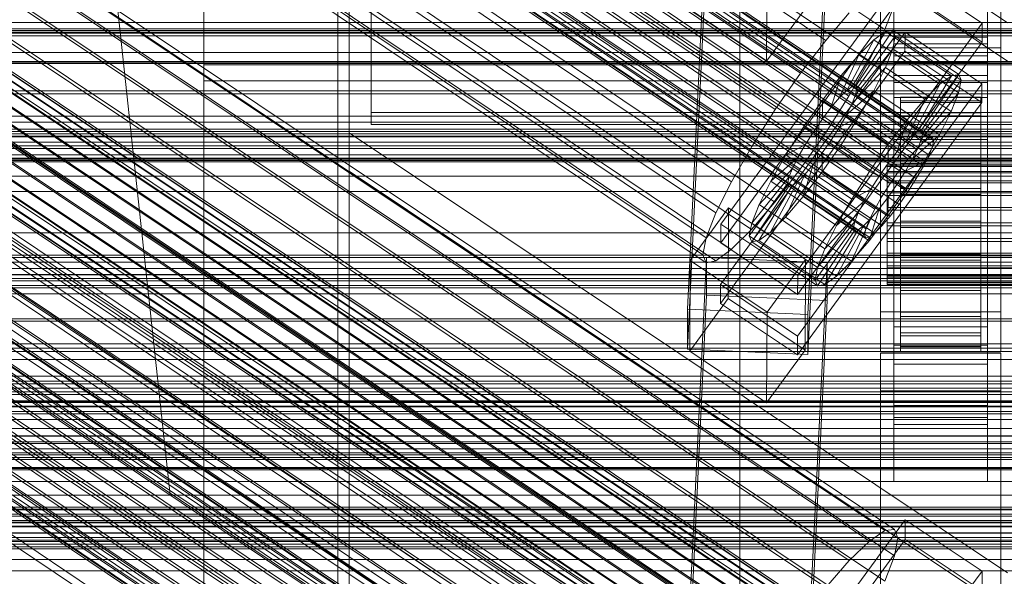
# Model space of a CAD drawing. Header units: millimetres. Extents: x -2233 to 65662, y -50530 to 6847.
# Tile 244 of 256: x -277 to -130, y -33182 to -33099. Entities that reach past the tile are written whole.
import ezdxf

# ---------------------------------------------------------------- set-up
doc = ezdxf.new("R2010")
doc.units = ezdxf.units.MM
for name, color, linetype, lineweight in [('COTAS_P', 1, 'Continuous', 0), ('frontal_briquetadora', 7, 'Continuous', 0), ('frontal_C01', 7, 'Continuous', 0), ('frontal_C02', 7, 'Continuous', 0), ('frontal_C02-briq', 7, 'Continuous', 0), ('frontal_C03', 7, 'Continuous', 0), ('frontal_C03-dry', 7, 'Continuous', 0), ('frontal_dosificador', 7, 'Continuous', 0), ('frontal_secador', 7, 'Continuous', 0)]:
    doc.layers.add(name, color=color, linetype=linetype, lineweight=lineweight)
doc.dimstyles.new('R19_100', dxfattribs={"dimtxt": 250, "dimasz": 150, "dimexe": 150, "dimexo": 80, "dimgap": 100, "dimtad": 1, "dimtih": 1, "dimtoh": 1, "dimdsep": 46, "dimcen": 0.09, "dimadec": 0, "dimazin": 0, "dimtfac": 1, "dimtdec": 4, "dimtofl": 0, "dimtmove": 0, "dimatfit": 3, "dimfxl": 1, "dimtolj": 1, "dimtzin": 0, "dimarcsym": 0})

# ---------------------------------------------------------------- blocks, each defined once
blk = doc.blocks.new('DIM_R32_40')
at = {"layer": 'COTAS_P'}
for p, q in [((-150, -32200), (550, -32200)), ((550, -32200), (505, -32350)), ((550, -34800), (550, -32200)), ((550, -32200), (595, -32350)), ((550, -34800), (505, -34650)), ((550, -34800), (595, -34650)), ((-150, -34800), (550, -34800))]:
    blk.add_line(p, q, dxfattribs=at)
blk.add_text('2600 P', height=250, rotation=90, dxfattribs=at).set_placement((450, -33500))

msp = doc.modelspace()

# ---------------------------------------------------------------- linework, layer by layer
at = {"layer": 'frontal_briquetadora'}
msp.add_line((345, -33170), (-305, -33170), dxfattribs=at)
at = {"layer": 'frontal_C01'}
for p, q in [((-356.348, -32973.539), (-142.549, -33117.227)), ((-355.53, -32972.941), (-141.731, -33116.629)), ((-355.017, -32972.847), (-141.218, -33116.536)), ((-354.844, -32973.264), (-141.045, -33116.952)), ((-357.415, -32974.599), (-143.617, -33118.288)), ((-355.022, -32974.162), (-141.224, -33117.851)), ((-358.659, -32976.051), (-144.861, -33119.739)), ((-355.541, -32975.481), (-141.742, -33119.17)), ((-332.659, -32976.547), (-148.35, -33100.416)), ((-146.196, -33121.483), (-359.995, -32977.794)), ((-356.363, -32977.131), (-142.565, -33120.819)), ((-357.434, -32978.999), (-143.635, -33122.688)), ((-341.461, -32978.154), (-157.152, -33102.024)), ((-361.332, -32979.711), (-147.533, -33123.399)), ((-358.68, -32980.958), (-144.881, -33124.647)), ((-362.578, -32981.67), (-148.779, -33125.358)), ((-334.981, -32981.203), (-150.672, -33105.072)), ((-363.648, -32983.538), (-149.85, -33127.227)), ((-360.017, -32982.875), (-146.218, -33126.563)), ((-160.922, -33106.944), (-345.231, -32983.075)), ((-364.471, -32985.188), (-150.672, -33128.876)), ((-361.352, -32984.618), (-147.554, -33128.307)), ((-364.989, -32986.507), (-151.191, -33130.195)), ((-362.596, -32986.07), (-148.798, -33129.758)), ((-338.003, -32986.475), (-153.694, -33110.344)), ((-365.168, -32987.406), (-151.369, -33131.094)), ((-364.995, -32987.822), (-151.196, -33131.51)), ((-364.482, -32987.728), (-150.683, -33131.417)), ((-363.664, -32987.131), (-149.865, -33130.819)), ((-349.002, -32988.484), (-164.693, -33112.353)), ((-341.52, -32992.004), (-157.211, -33115.874)), ((-352.519, -32994.013), (-168.21, -33117.882)), ((-345.291, -32997.413), (-160.982, -33121.283)), ((-355.541, -32999.285), (-171.232, -33123.155)), ((-349.061, -33002.334), (-164.752, -33126.203)), ((-357.863, -33003.942), (-173.554, -33127.811)), ((-352.572, -33006.431), (-168.263, -33130.3)), ((-359.326, -33007.664), (-175.016, -33131.534)), ((-359.83, -33010.2), (-175.521, -33134.069)), ((-355.584, -33009.424), (-171.275, -33133.294)), ((-359.341, -33011.375), (-175.032, -33135.245)), ((-357.893, -33011.111), (-173.584, -33134.98)), ((-130, -33099.395), (-228.298, -33033.331)), ((-228.298, -33033.331), (-228.298, -33159.609)), ((-228.298, -33165.368), (-228.298, -33039.09)), ((-228.298, -33039.09), (-130, -33105.154)), ((-172.809, -33129.479), (-145.277, -33091.768)), ((-145.277, -33091.768), (-133.809, -33099.475)), ((-332.629, -33095.655), (-148.32, -33219.524)), ((-331.181, -33095.391), (-146.872, -33219.26)), ((-145.289, -33094.59), (-172.821, -33132.302)), ((-133.821, -33102.298), (-145.289, -33094.59)), ((-330.692, -33096.566), (-146.383, -33220.436)), ((-146.887, -33096.693), (-148.35, -33100.416)), ((-334.938, -33097.342), (-150.629, -33221.211)), ((-157.152, -33102.024), (-153.641, -33097.927)), ((-356.348, -33099.816), (-142.549, -33243.505)), ((-355.53, -33099.219), (-141.731, -33242.907)), ((-355.017, -33099.125), (-141.218, -33242.813)), ((-354.844, -33099.541), (-141.045, -33243.23)), ((-331.197, -33099.102), (-146.887, -33222.971)), ((-133.809, -33099.475), (-161.341, -33137.186)), ((-133.809, -33099.475), (-133.821, -33102.298)), ((-357.415, -33100.877), (-143.617, -33244.565)), ((-355.022, -33100.44), (-141.224, -33244.128)), ((-337.95, -33100.335), (-153.641, -33224.205)), ((-172.847, -33138.511), (-145.315, -33100.8)), ((-153.199, -33108.922), (-148.226, -33100.707)), ((-152.686, -33108.828), (-147.143, -33100.509)), ((-152.513, -33109.245), (-146.777, -33101.388)), ((-148.35, -33100.416), (-150.672, -33105.072)), ((-148.226, -33100.707), (-149.953, -33101.968)), ((-147.143, -33100.509), (-148.226, -33100.707)), ((-148.226, -33100.707), (-138.396, -33107.313)), ((-147.155, -33103.285), (-146.777, -33101.388)), ((-147.143, -33100.509), (-137.313, -33107.115)), ((-146.777, -33101.388), (-147.143, -33100.509)), ((-147, -33104.351), (-147, -33101.529)), ((-147, -33101.529), (-133, -33101.529)), ((-147, -33147.577), (-147, -33101.529)), ((-146.777, -33101.388), (-136.948, -33107.995)), ((-145.327, -33103.622), (-145.315, -33100.8)), ((-145.315, -33100.8), (-133.847, -33108.507)), ((-133, -33101.529), (-133, -33104.351)), ((-133, -33101.529), (-133, -33147.577)), ((-358.659, -33102.328), (-144.861, -33246.017)), ((-355.541, -33101.759), (-141.742, -33245.447)), ((-332.659, -33102.824), (-148.35, -33226.694)), ((-161.353, -33140.009), (-133.821, -33102.298)), ((-160.922, -33106.944), (-157.152, -33102.024)), ((-154.017, -33109.519), (-149.953, -33101.968)), ((-149.953, -33101.968), (-152.207, -33104.208)), ((-149.953, -33101.968), (-140.123, -33108.575)), ((-146.196, -33247.76), (-359.995, -33104.072)), ((-356.363, -33103.409), (-142.565, -33247.097)), ((342.5, -33103.86), (-342.5, -33103.86)), ((-341.461, -33104.432), (-157.152, -33228.301)), ((-145.327, -33103.622), (-172.859, -33141.334)), ((-155.085, -33110.58), (-152.207, -33104.208)), ((-152.207, -33104.208), (-154.833, -33107.272)), ((-152.692, -33110.143), (-147.155, -33103.285)), ((-152.207, -33104.208), (-142.377, -33110.814)), ((-148.249, -33106.069), (-147.155, -33103.285)), ((-147.155, -33103.285), (-137.325, -33109.891)), ((-133, -33104.351), (-147, -33104.351)), ((-147, -33104.351), (-147, -33150.4)), ((-133.859, -33111.33), (-145.327, -33103.622)), ((-133, -33150.4), (-133, -33104.351)), ((-361.332, -33105.989), (-147.533, -33249.677)), ((-357.434, -33105.277), (-143.635, -33248.965)), ((-150.672, -33105.072), (-153.694, -33110.344)), ((-358.68, -33107.236), (-144.881, -33250.924)), ((-164.693, -33112.353), (-160.922, -33106.944)), ((-154.833, -33107.272), (-157.653, -33110.953)), ((-156.329, -33112.032), (-154.833, -33107.272)), ((-154.833, -33107.272), (-145.003, -33113.878)), ((-153.21, -33111.462), (-148.249, -33106.069)), ((-149.985, -33109.552), (-148.249, -33106.069)), ((-148.249, -33106.069), (-138.419, -33112.676)), ((-138.396, -33107.313), (-143.369, -33115.528)), ((-137.313, -33107.115), (-142.856, -33115.435)), ((-140.123, -33108.575), (-138.396, -33107.313)), ((-138.396, -33107.313), (-137.313, -33107.115)), ((-137.313, -33107.115), (-136.948, -33107.995)), ((-362.578, -33107.948), (-148.779, -33251.636)), ((-334.981, -33107.481), (-150.672, -33231.35)), ((-133.847, -33108.507), (-161.379, -33146.219)), ((-154.017, -33109.519), (-153.199, -33108.922)), ((-153.199, -33108.922), (-152.686, -33108.828)), ((-143.369, -33115.528), (-153.199, -33108.922)), ((-142.856, -33115.435), (-152.686, -33108.828)), ((-152.686, -33108.828), (-152.513, -33109.245)), ((-140.123, -33108.575), (-144.188, -33116.126)), ((-136.948, -33107.995), (-142.683, -33115.851)), ((-142.377, -33110.814), (-140.123, -33108.575)), ((-136.948, -33107.995), (-137.325, -33109.891)), ((-133.847, -33108.507), (-133.859, -33111.33)), ((-363.648, -33109.816), (-149.85, -33253.504)), ((-360.017, -33109.153), (-146.218, -33252.841)), ((-160.922, -33233.222), (-345.231, -33109.353)), ((342.5, -33109.575), (-342.5, -33109.575)), ((-153.694, -33110.344), (-157.211, -33115.874)), ((-155.085, -33110.58), (-154.017, -33109.519)), ((-154.033, -33113.112), (-149.985, -33109.552)), ((-144.188, -33116.126), (-154.017, -33109.519)), ((-152.692, -33110.143), (-153.21, -33111.462)), ((-152.513, -33109.245), (-152.692, -33110.143)), ((-142.862, -33116.749), (-152.692, -33110.143)), ((-142.683, -33115.851), (-152.513, -33109.245)), ((-152.246, -33113.496), (-149.985, -33109.552)), ((-149.985, -33109.552), (-140.156, -33116.159)), ((-137.325, -33109.891), (-142.862, -33116.749)), ((-137.325, -33109.891), (-138.419, -33112.676)), ((-364.471, -33111.466), (-150.672, -33255.154)), ((-361.352, -33110.896), (-147.554, -33254.584)), ((-161.391, -33149.041), (-133.859, -33111.33)), ((-157.653, -33110.953), (-160.474, -33114.999)), ((-157.653, -33110.953), (-157.665, -33113.775)), ((-147.823, -33117.559), (-157.653, -33110.953)), ((-156.329, -33112.032), (-155.085, -33110.58)), ((-145.255, -33117.187), (-155.085, -33110.58)), ((-153.21, -33111.462), (-154.033, -33113.112)), ((-143.38, -33118.069), (-153.21, -33111.462)), ((-147, -33113.383), (-147, -33110.561)), ((-147, -33110.561), (-133, -33110.561)), ((-147, -33156.609), (-147, -33110.561)), ((-146, -33120.524), (-146, -33110.526)), ((-146, -33110.526), (-146, -33111.054)), ((-146, -33110.526), (-134, -33110.526)), ((-146, -33111.293), (-146, -33110.526)), ((-146, -33120.773), (-146, -33111.054)), ((-146, -33111.054), (-146, -33112.84)), ((-146, -33111.054), (-134, -33111.054)), ((-146, -33120.887), (-146, -33111.293)), ((-146, -33111.293), (-134, -33111.293)), ((-146, -33113.302), (-146, -33111.293)), ((-142.377, -33110.814), (-145.255, -33117.187)), ((-145.003, -33113.878), (-142.377, -33110.814)), ((-134, -33111.054), (-134, -33110.526)), ((-134, -33110.526), (-134, -33120.524)), ((-134, -33110.526), (-134, -33111.293)), ((-134, -33112.84), (-134, -33111.054)), ((-134, -33111.054), (-134, -33120.773)), ((-134, -33111.293), (-134, -33120.887)), ((-134, -33111.293), (-134, -33113.302)), ((-133, -33110.561), (-133, -33113.383)), ((-133, -33110.561), (-133, -33156.609)), ((-364.989, -33112.785), (-151.191, -33256.473)), ((-362.596, -33112.348), (-148.798, -33256.036)), ((-338.003, -33112.753), (-153.694, -33236.622)), ((-168.21, -33117.882), (-164.693, -33112.353)), ((-157.665, -33113.775), (-156.329, -33112.032)), ((-146.499, -33118.638), (-156.329, -33112.032)), ((-154.033, -33113.112), (-155.103, -33114.98)), ((-144.203, -33119.718), (-154.033, -33113.112)), ((-146, -33121.619), (-146, -33112.84)), ((-146, -33112.84), (-146, -33115.763)), ((-146, -33112.84), (-134, -33112.84)), ((-146, -33121.838), (-146, -33113.302)), ((-146, -33113.302), (-134, -33113.302)), ((-146, -33116.417), (-146, -33113.302)), ((-138.419, -33112.676), (-143.38, -33118.069)), ((-138.419, -33112.676), (-140.156, -33116.159)), ((-134, -33115.763), (-134, -33112.84)), ((-134, -33112.84), (-134, -33121.619)), ((-134, -33113.302), (-134, -33121.838)), ((-134, -33113.302), (-134, -33116.417)), ((-365.168, -33113.683), (-151.369, -33257.372)), ((-364.995, -33114.1), (-151.196, -33257.788)), ((-364.482, -33114.006), (-150.683, -33257.694)), ((-363.664, -33113.408), (-149.865, -33257.097)), ((-349.002, -33114.762), (-164.693, -33238.631)), ((342.5, -33113.362), (-342.5, -33113.362)), ((-159.001, -33115.692), (-157.665, -33113.775)), ((-157.665, -33113.775), (-147.835, -33120.382)), ((-155.103, -33114.98), (-152.246, -33113.496)), ((-154.877, -33117.632), (-152.246, -33113.496)), ((-152.246, -33113.496), (-142.416, -33120.103)), ((-147.823, -33117.559), (-145.003, -33113.878)), ((-133, -33113.383), (-147, -33113.383)), ((-147, -33113.383), (-147, -33159.432)), ((-145.003, -33113.878), (-146.499, -33118.638)), ((-133, -33159.432), (-133, -33113.383)), ((-160.474, -33114.999), (-163.105, -33119.135)), ((-157.211, -33115.874), (-160.982, -33121.283)), ((-159.001, -33115.692), (-160.474, -33114.999)), ((-160.474, -33114.999), (-150.644, -33121.605)), ((-160.247, -33117.651), (-159.001, -33115.692)), ((-149.171, -33122.298), (-159.001, -33115.692)), ((-155.103, -33114.98), (-156.35, -33116.939)), ((-145.274, -33121.586), (-155.103, -33114.98)), ((-146, -33123.004), (-146, -33115.763)), ((-146, -33115.763), (-146, -33119.623)), ((-146, -33115.763), (-134, -33115.763)), ((-144.188, -33116.126), (-145.255, -33117.187)), ((-140.156, -33116.159), (-144.203, -33119.718)), ((-143.369, -33115.528), (-144.188, -33116.126)), ((-142.856, -33115.435), (-143.369, -33115.528)), ((-142.862, -33116.749), (-142.683, -33115.851)), ((-142.683, -33115.851), (-142.856, -33115.435)), ((-140.156, -33116.159), (-142.416, -33120.103)), ((-134, -33119.623), (-134, -33115.763)), ((-134, -33115.763), (-134, -33123.004)), ((342.5, -33116.455), (-342.5, -33116.455)), ((-160.247, -33117.651), (-163.105, -33119.135)), ((-161.318, -33119.519), (-160.247, -33117.651)), ((-150.417, -33124.257), (-160.247, -33117.651)), ((-157.698, -33121.678), (-154.877, -33117.632)), ((-156.35, -33116.939), (-157.686, -33118.856)), ((-156.35, -33116.939), (-154.877, -33117.632)), ((-146.52, -33123.546), (-156.35, -33116.939)), ((-154.877, -33117.632), (-145.047, -33124.239)), ((-150.644, -33121.605), (-147.823, -33117.559)), ((-147.835, -33120.382), (-147.823, -33117.559)), ((-145.255, -33117.187), (-146.499, -33118.638)), ((-146, -33123.314), (-146, -33116.417)), ((-146, -33116.417), (-134, -33116.417)), ((-146, -33120.424), (-146, -33116.417)), ((-143.617, -33118.288), (-142.549, -33117.227)), ((-143.38, -33118.069), (-142.862, -33116.749)), ((-142.549, -33117.227), (-141.731, -33116.629)), ((-141.731, -33116.629), (-141.218, -33116.536)), ((-141.045, -33116.952), (-141.224, -33117.851)), ((-141.218, -33116.536), (-141.045, -33116.952)), ((-134, -33116.417), (-134, -33123.314)), ((-134, -33116.417), (-134, -33120.424)), ((342.5, -33117.784), (-342.5, -33117.784)), ((-341.52, -33118.282), (-157.211, -33242.151)), ((-171.232, -33123.155), (-168.21, -33117.882)), ((-163.105, -33119.135), (-165.365, -33123.079)), ((-163.105, -33119.135), (-153.275, -33125.741)), ((-157.686, -33118.856), (-159.022, -33120.599)), ((-157.686, -33118.856), (-157.698, -33121.678)), ((-147.856, -33125.462), (-157.686, -33118.856)), ((-146.499, -33118.638), (-147.835, -33120.382)), ((-144.861, -33119.739), (-143.617, -33118.288)), ((-144.203, -33119.718), (-143.38, -33118.069)), ((-141.742, -33119.17), (-142.565, -33120.819)), ((-141.224, -33117.851), (-141.742, -33119.17)), ((-352.519, -33120.291), (-168.21, -33244.16)), ((-161.318, -33119.519), (-165.365, -33123.079)), ((-162.14, -33121.169), (-161.318, -33119.519)), ((-151.488, -33126.126), (-161.318, -33119.519)), ((-159.022, -33120.599), (-160.518, -33125.359)), ((-159.022, -33120.599), (-160.266, -33122.051)), ((-149.192, -33127.206), (-159.022, -33120.599)), ((-147.835, -33120.382), (-149.171, -33122.298)), ((-148, -33120.887), (-148, -33120.524)), ((-148, -33120.524), (-148, -33120.773)), ((-148, -33120.524), (148, -33120.524)), ((-146.196, -33121.483), (-144.861, -33119.739)), ((-146, -33124.832), (-146, -33119.623)), ((-146, -33119.623), (-146, -33124.158)), ((-146, -33119.623), (-134, -33119.623)), ((-146, -33125.212), (-146, -33120.424)), ((-146, -33120.424), (-134, -33120.424)), ((-146, -33125.051), (-146, -33120.424)), ((-146, -33120.773), (-146, -33120.524)), ((-134, -33120.524), (-146, -33120.524)), ((-146, -33120.524), (-146, -33120.887)), ((-145.274, -33121.586), (-144.203, -33119.718)), ((-142.416, -33120.103), (-145.274, -33121.586)), ((-142.416, -33120.103), (-145.047, -33124.239)), ((-134, -33124.158), (-134, -33119.623)), ((-134, -33119.623), (-134, -33124.832)), ((-134, -33120.424), (-134, -33125.212)), ((-134, -33120.424), (-134, -33125.051)), ((-134, -33120.524), (-134, -33120.773)), ((-134, -33120.887), (-134, -33120.524)), ((-162.14, -33121.169), (-167.102, -33126.562)), ((-160.982, -33121.283), (-164.752, -33126.203)), ((-160.266, -33122.051), (-163.144, -33128.424)), ((-162.659, -33122.488), (-162.14, -33121.169)), ((-152.311, -33127.775), (-162.14, -33121.169)), ((-160.266, -33122.051), (-161.333, -33123.112)), ((-160.518, -33125.359), (-157.698, -33121.678)), ((-150.436, -33128.657), (-160.266, -33122.051)), ((-157.698, -33121.678), (-147.868, -33128.285)), ((-153.275, -33125.741), (-150.644, -33121.605)), ((-150.644, -33121.605), (-149.171, -33122.298)), ((-148, -33120.773), (-148, -33121.619)), ((-148, -33120.773), (148, -33120.773)), ((-148, -33121.838), (-148, -33120.887)), ((-148, -33120.887), (148, -33120.887)), ((-148, -33121.619), (-148, -33123.004)), ((-148, -33121.619), (148, -33121.619)), ((-148, -33123.314), (-148, -33121.838)), ((-148, -33121.838), (148, -33121.838)), ((-147.533, -33123.399), (-146.196, -33121.483)), ((-146.52, -33123.546), (-145.274, -33121.586)), ((-146, -33121.619), (-146, -33120.773)), ((-134, -33120.773), (-146, -33120.773)), ((-134, -33120.887), (-146, -33120.887)), ((-146, -33120.887), (-146, -33121.838)), ((-146, -33123.004), (-146, -33121.619)), ((-134, -33121.619), (-146, -33121.619)), ((-134, -33121.838), (-146, -33121.838)), ((-146, -33121.838), (-146, -33123.314)), ((-142.565, -33120.819), (-143.635, -33122.688)), ((-134, -33120.773), (-134, -33121.619)), ((-134, -33121.838), (-134, -33120.887)), ((-134, -33121.619), (-134, -33123.004)), ((-134, -33123.314), (-134, -33121.838)), ((300, -33122.342), (-300, -33122.342)), ((-173.554, -33127.811), (-171.232, -33123.155)), ((-162.837, -33123.386), (-168.573, -33131.243)), ((-162.659, -33122.488), (-168.196, -33129.346)), ((-165.365, -33123.079), (-167.102, -33126.562)), ((-161.333, -33123.112), (-165.397, -33130.663)), ((-165.365, -33123.079), (-155.535, -33129.685)), ((-162.837, -33123.386), (-162.659, -33122.488)), ((-162.664, -33123.803), (-162.837, -33123.386)), ((-153.008, -33129.993), (-162.837, -33123.386)), ((-152.829, -33129.094), (-162.659, -33122.488)), ((-161.333, -33123.112), (-162.151, -33123.709)), ((-151.503, -33129.718), (-161.333, -33123.112)), ((-149.171, -33122.298), (-150.417, -33124.257)), ((-148.779, -33125.358), (-147.533, -33123.399)), ((-148, -33123.004), (-148, -33124.832)), ((-148, -33123.004), (148, -33123.004)), ((-148, -33125.212), (-148, -33123.314)), ((-148, -33123.314), (148, -33123.314)), ((-147.856, -33125.462), (-146.52, -33123.546)), ((-145.047, -33124.239), (-146.52, -33123.546)), ((-146, -33124.832), (-146, -33123.004)), ((-134, -33123.004), (-146, -33123.004)), ((-134, -33123.314), (-146, -33123.314)), ((-146, -33123.314), (-146, -33125.212)), ((-143.635, -33122.688), (-144.881, -33124.647)), ((-134, -33123.004), (-134, -33124.832)), ((-134, -33125.212), (-134, -33123.314)), ((-345.291, -33123.691), (-160.982, -33247.56)), ((-162.664, -33123.803), (-168.208, -33132.122)), ((-162.151, -33123.709), (-167.125, -33131.924)), ((-162.151, -33123.709), (-162.664, -33123.803)), ((-152.835, -33130.409), (-162.664, -33123.803)), ((-152.321, -33130.316), (-162.151, -33123.709)), ((-153.275, -33125.741), (-150.417, -33124.257)), ((-150.417, -33124.257), (-151.488, -33126.126)), ((-148, -33124.832), (-148, -33126.981)), ((-148, -33124.832), (148, -33124.832)), ((-145.047, -33124.239), (-147.868, -33128.285)), ((-144.881, -33124.647), (-146.218, -33126.563)), ((-146, -33124.158), (-146, -33126.981)), ((-134, -33124.158), (-146, -33124.158)), ((-146, -33124.158), (-146, -33129.058)), ((-146, -33126.981), (-146, -33124.832)), ((-134, -33124.832), (-146, -33124.832)), ((-146, -33127.404), (-146, -33125.051)), ((-146, -33125.051), (-134, -33125.051)), ((-146, -33129.983), (-146, -33125.051)), ((-134, -33126.981), (-134, -33124.158)), ((-134, -33129.058), (-134, -33124.158)), ((-134, -33124.832), (-134, -33126.981)), ((-134, -33125.051), (-134, -33127.404)), ((-134, -33125.051), (-134, -33129.983)), ((-355.541, -33125.563), (-171.232, -33249.432)), ((-164.752, -33126.203), (-168.263, -33130.3)), ((-167.102, -33126.562), (-168.196, -33129.346)), ((-167.102, -33126.562), (-157.272, -33133.168)), ((-163.144, -33128.424), (-160.518, -33125.359)), ((-160.518, -33125.359), (-150.688, -33131.966)), ((-155.535, -33129.685), (-153.275, -33125.741)), ((-155.535, -33129.685), (-151.488, -33126.126)), ((-151.488, -33126.126), (-152.311, -33127.775)), ((-149.85, -33127.227), (-148.779, -33125.358)), ((-149.192, -33127.206), (-147.856, -33125.462)), ((-148, -33127.404), (-148, -33125.212)), ((-148, -33125.212), (148, -33125.212)), ((-147.868, -33128.285), (-147.856, -33125.462)), ((-146.218, -33126.563), (-147.554, -33128.307)), ((-134, -33125.212), (-146, -33125.212)), ((-146, -33125.212), (-146, -33127.404)), ((-134, -33127.404), (-134, -33125.212)), ((-177.394, -33134.917), (-171.658, -33127.061)), ((-175.016, -33131.534), (-173.554, -33127.811)), ((-171.715, -33140.609), (-171.658, -33127.061)), ((-171.658, -33127.061), (-160.19, -33134.768)), ((-157.272, -33133.168), (-152.311, -33127.775)), ((-152.311, -33127.775), (-152.829, -33129.094)), ((-150.688, -33131.966), (-149.192, -33127.206)), ((-150.672, -33128.876), (-149.85, -33127.227)), ((-150.436, -33128.657), (-149.192, -33127.206)), ((-148, -33126.981), (-148, -33129.302)), ((148, -33126.981), (-148, -33126.981)), ((-148, -33129.74), (-148, -33127.404)), ((-148, -33127.404), (148, -33127.404)), ((-146, -33126.981), (-134, -33126.981)), ((-146, -33129.302), (-146, -33126.981)), ((-134, -33127.404), (-146, -33127.404)), ((-146, -33127.404), (-146, -33129.74)), ((-134, -33126.981), (-134, -33129.302)), ((-134, -33129.74), (-134, -33127.404)), ((-349.061, -33128.612), (-164.752, -33252.481)), ((-172.809, -33129.479), (-172.821, -33132.302)), ((-161.341, -33137.186), (-172.809, -33129.479)), ((-168.196, -33129.346), (-168.573, -33131.243)), ((-168.196, -33129.346), (-158.366, -33135.953)), ((-165.397, -33130.663), (-163.144, -33128.424)), ((-163.144, -33128.424), (-153.314, -33135.03)), ((-158.366, -33135.953), (-152.829, -33129.094)), ((-153.314, -33135.03), (-150.436, -33128.657)), ((-152.829, -33129.094), (-153.008, -33129.993)), ((-151.503, -33129.718), (-150.436, -33128.657)), ((-151.191, -33130.195), (-150.672, -33128.876)), ((-147.868, -33128.285), (-150.688, -33131.966)), ((-147.554, -33128.307), (-148.798, -33129.758)), ((-148, -33129.302), (-148, -33131.638)), ((-148, -33129.302), (148, -33129.302)), ((-146, -33129.302), (-146, -33129.058)), ((-146, -33129.058), (-146, -33133.99)), ((-146, -33129.058), (-134, -33129.058)), ((-146, -33131.638), (-146, -33129.302)), ((-134, -33129.302), (-146, -33129.302)), ((-134, -33133.99), (-134, -33129.058)), ((-134, -33129.058), (-134, -33129.302)), ((-134, -33129.302), (-134, -33131.638)), ((300, -33130.806), (-300, -33130.806)), ((-168.263, -33130.3), (-171.275, -33133.294)), ((-167.125, -33131.924), (-165.397, -33130.663)), ((-165.397, -33130.663), (-155.567, -33137.269)), ((-158.743, -33137.849), (-153.008, -33129.993)), ((-158.378, -33138.729), (-152.835, -33130.409)), ((-157.295, -33138.531), (-152.321, -33130.316)), ((-157.272, -33133.168), (-155.535, -33129.685)), ((-155.567, -33137.269), (-151.503, -33129.718)), ((-153.008, -33129.993), (-152.835, -33130.409)), ((-152.835, -33130.409), (-152.321, -33130.316)), ((-152.321, -33130.316), (-151.503, -33129.718)), ((-151.369, -33131.094), (-151.191, -33130.195)), ((-149.865, -33130.819), (-150.683, -33131.417)), ((-148.798, -33129.758), (-149.865, -33130.819)), ((-148, -33132.061), (-148, -33129.74)), ((-148, -33129.74), (148, -33129.74)), ((-146, -33129.74), (-146, -33129.983)), ((-134, -33129.74), (-146, -33129.74)), ((-146, -33129.74), (-146, -33132.061)), ((-146, -33129.983), (-134, -33129.983)), ((-146, -33134.884), (-146, -33129.983)), ((-134, -33129.983), (-134, -33129.74)), ((-134, -33132.061), (-134, -33129.74)), ((-134, -33129.983), (-134, -33134.884)), ((-175.521, -33134.069), (-175.016, -33131.534)), ((-172.821, -33132.302), (-161.353, -33140.009)), ((-168.573, -33131.243), (-168.208, -33132.122)), ((-168.573, -33131.243), (-158.743, -33137.849)), ((-168.208, -33132.122), (-167.125, -33131.924)), ((-168.208, -33132.122), (-158.378, -33138.729)), ((-167.125, -33131.924), (-157.295, -33138.531)), ((-150.688, -33131.966), (-153.314, -33135.03)), ((-151.196, -33131.51), (-151.369, -33131.094)), ((-150.683, -33131.417), (-151.196, -33131.51)), ((-148, -33131.638), (-148, -33133.83)), ((-148, -33131.638), (148, -33131.638)), ((-148, -33134.209), (-148, -33132.061)), ((-148, -33132.061), (148, -33132.061)), ((-146, -33133.83), (-146, -33131.638)), ((-146, -33131.638), (-146, -33133.99)), ((-134, -33131.638), (-146, -33131.638)), ((-146, -33132.061), (-146, -33134.884)), ((-134, -33132.061), (-146, -33132.061)), ((-146, -33132.061), (-146, -33134.209)), ((-134, -33133.99), (-134, -33131.638)), ((-134, -33131.638), (-134, -33133.83)), ((-134, -33134.884), (-134, -33132.061)), ((-134, -33134.209), (-134, -33132.061)), ((-171.275, -33133.294), (-173.584, -33134.98)), ((-158.366, -33135.953), (-157.272, -33133.168)), ((-148, -33133.83), (-148, -33135.728)), ((-148, -33133.83), (148, -33133.83)), ((-146, -33135.728), (-146, -33133.83)), ((-146, -33133.83), (-146, -33138.618)), ((-134, -33133.83), (-146, -33133.83)), ((-134, -33138.618), (-134, -33133.83)), ((-134, -33133.83), (-134, -33135.728)), ((-177.811, -33194.031), (-174.943, -33134.467)), ((-177.394, -33134.917), (-177.451, -33148.466)), ((-165.926, -33142.625), (-177.394, -33134.917)), ((-175.032, -33135.245), (-175.521, -33134.069)), ((-173.584, -33134.98), (-175.032, -33135.245)), ((-174.943, -33140.113), (-174.943, -33134.467)), ((-174.943, -33134.467), (-156.962, -33135.264)), ((-160.19, -33134.768), (-165.926, -33142.625)), ((-160.19, -33134.768), (-160.247, -33148.317)), ((-156.962, -33135.264), (-159.83, -33194.827)), ((-156.962, -33135.264), (-156.962, -33140.91)), ((-153.314, -33135.03), (-155.567, -33137.269)), ((-148, -33136.038), (-148, -33134.209)), ((-148, -33134.209), (148, -33134.209)), ((-146, -33133.99), (-146, -33138.618)), ((-146, -33133.99), (-134, -33133.99)), ((-146, -33134.209), (-146, -33139.419)), ((-134, -33134.209), (-146, -33134.209)), ((-146, -33134.209), (-146, -33136.038)), ((-146, -33134.884), (-134, -33134.884)), ((-146, -33139.419), (-146, -33134.884)), ((-134, -33138.618), (-134, -33133.99)), ((-134, -33139.419), (-134, -33134.209)), ((-134, -33136.038), (-134, -33134.209)), ((-134, -33134.884), (-134, -33139.419)), ((-158.743, -33137.849), (-158.366, -33135.953)), ((-148, -33135.728), (-148, -33137.203)), ((-148, -33135.728), (148, -33135.728)), ((-148, -33137.422), (-148, -33136.038)), ((-148, -33136.038), (148, -33136.038)), ((-146, -33137.203), (-146, -33135.728)), ((-146, -33135.728), (-146, -33142.625)), ((-134, -33135.728), (-146, -33135.728)), ((-146, -33136.038), (-146, -33143.279)), ((-134, -33136.038), (-146, -33136.038)), ((-146, -33136.038), (-146, -33137.422)), ((-134, -33142.625), (-134, -33135.728)), ((-134, -33135.728), (-134, -33137.203)), ((-134, -33143.279), (-134, -33136.038)), ((-134, -33137.422), (-134, -33136.038)), ((-161.353, -33140.009), (-161.341, -33137.186)), ((-158.378, -33138.729), (-158.743, -33137.849)), ((-155.567, -33137.269), (-157.295, -33138.531)), ((-148, -33137.203), (-148, -33138.155)), ((-148, -33137.203), (148, -33137.203)), ((-148, -33138.268), (-148, -33137.422)), ((-148, -33137.422), (148, -33137.422)), ((-148, -33138.155), (-148, -33138.518)), ((-148, -33138.155), (148, -33138.155)), ((-148, -33138.518), (-148, -33138.268)), ((-148, -33138.268), (148, -33138.268)), ((-146, -33138.155), (-146, -33137.203)), ((-146, -33137.203), (-146, -33145.739)), ((-134, -33137.203), (-146, -33137.203)), ((-146, -33137.422), (-146, -33146.202)), ((-134, -33137.422), (-146, -33137.422)), ((-146, -33137.422), (-146, -33138.268)), ((-146, -33138.518), (-146, -33138.155)), ((-146, -33138.155), (-146, -33147.748)), ((-134, -33138.155), (-146, -33138.155)), ((-146, -33138.268), (-146, -33147.988)), ((-134, -33138.268), (-146, -33138.268)), ((-146, -33138.268), (-146, -33138.518)), ((-134, -33145.739), (-134, -33137.203)), ((-134, -33137.203), (-134, -33138.155)), ((-134, -33146.202), (-134, -33137.422)), ((-134, -33138.268), (-134, -33137.422)), ((-134, -33147.748), (-134, -33138.155)), ((-134, -33138.155), (-134, -33138.518)), ((-134, -33147.988), (-134, -33138.268)), ((-134, -33138.518), (-134, -33138.268)), ((-172.847, -33138.511), (-172.859, -33141.334)), ((-161.379, -33146.219), (-172.847, -33138.511)), ((-157.295, -33138.531), (-158.378, -33138.729)), ((-148, -33138.518), (148, -33138.518)), ((-146, -33138.518), (-146, -33148.515)), ((-134, -33138.518), (-146, -33138.518)), ((-146, -33138.618), (-146, -33142.625)), ((-146, -33138.618), (-134, -33138.618)), ((-146, -33139.419), (-134, -33139.419)), ((-146, -33143.279), (-146, -33139.419)), ((-134, -33148.515), (-134, -33138.518)), ((-134, -33142.625), (-134, -33138.618)), ((-134, -33139.419), (-134, -33143.279)), ((-177.811, -33199.677), (-174.943, -33140.113)), ((-171.715, -33140.609), (-177.451, -33148.466)), ((-156.962, -33140.91), (-174.943, -33140.113)), ((-160.247, -33148.317), (-171.715, -33140.609)), ((-159.83, -33200.473), (-156.962, -33140.91)), ((-172.859, -33141.334), (-161.391, -33149.041)), ((-165.983, -33156.173), (-165.926, -33142.625)), ((-146, -33142.625), (-146, -33145.739)), ((-146, -33142.625), (-134, -33142.625)), ((-134, -33145.739), (-134, -33142.625)), ((-146, -33143.279), (-134, -33143.279)), ((-146, -33146.202), (-146, -33143.279)), ((-134, -33143.279), (-134, -33146.202)), ((-147, -33158.36), (-147, -33144.812)), ((-147, -33144.812), (-133, -33144.812)), ((-147, -33154.405), (-147, -33144.812)), ((-133, -33144.812), (-133, -33158.36)), ((-133, -33144.812), (-133, -33154.405)), ((-161.391, -33149.041), (-161.379, -33146.219)), ((-146, -33145.739), (-146, -33147.748)), ((-146, -33145.739), (-134, -33145.739)), ((-146, -33146.202), (-134, -33146.202)), ((-146, -33147.988), (-146, -33146.202)), ((-134, -33147.748), (-134, -33145.739)), ((-134, -33146.202), (-134, -33147.988)), ((-177.451, -33148.466), (-165.983, -33156.173)), ((-165.983, -33156.173), (-160.247, -33148.317)), ((-133, -33147.577), (-147, -33147.577)), ((-147, -33147.577), (-147, -33150.4)), ((-146, -33147.748), (-146, -33148.515)), ((-146, -33147.748), (-134, -33147.748)), ((-146, -33147.988), (-134, -33147.988)), ((-146, -33148.515), (-146, -33147.988)), ((-146, -33148.515), (-134, -33148.515)), ((-134, -33148.515), (-134, -33147.748)), ((-134, -33147.988), (-134, -33148.515)), ((-133, -33150.4), (-133, -33147.577)), ((-149, -33154.408), (-149, -33148.763)), ((-149, -33148.763), (-131, -33148.763)), ((-149, -33194.428), (-149, -33148.763)), ((-131, -33148.763), (-131, -33154.408)), ((-131, -33148.763), (-131, -33194.428)), ((-147, -33150.4), (-133, -33150.4)), ((-131, -33154.408), (-149, -33154.408)), ((-149, -33200.073), (-149, -33154.408)), ((-133, -33154.405), (-147, -33154.405)), ((-147, -33154.405), (-147, -33167.953)), ((-133, -33167.953), (-133, -33154.405)), ((-131, -33200.073), (-131, -33154.408)), ((-133, -33156.609), (-147, -33156.609)), ((-147, -33156.609), (-147, -33159.432)), ((-133, -33159.432), (-133, -33156.609)), ((-133, -33158.36), (-147, -33158.36)), ((-147, -33158.36), (-147, -33167.953)), ((-133, -33167.953), (-133, -33158.36)), ((-130, -33225.672), (-228.298, -33159.609)), ((-228.298, -33159.609), (-228.298, -33285.886)), ((-228.298, -33159.609), (-228.298, -33165.368)), ((-147, -33159.432), (-133, -33159.432)), ((300, -33166.179), (-300, -33166.179)), ((-228.298, -33291.645), (-228.298, -33165.368)), ((-228.298, -33165.368), (-130, -33231.431)), ((-147, -33167.953), (-133, -33167.953)), ((300, -33173.768), (-300, -33173.768))]:
    msp.add_line(p, q, dxfattribs=at)
at = {"layer": 'frontal_C02'}
for p, q in [((-250, -32921.727), (-250, -35767.183)), ((-250, -35771.953), (-250, -32926.497)), ((-228.298, -32982.474), (-228.298, -33115.864)), ((-228.298, -33121.594), (-228.298, -32988.204)), ((-332.629, -33052.01), (-148.32, -33175.265)), ((-331.181, -33051.852), (-146.872, -33175.107)), ((-334.938, -33053.598), (-150.629, -33176.852)), ((-330.692, -33053.135), (-146.383, -33176.39)), ((-355.53, -33055.696), (-141.731, -33198.672)), ((-355.017, -33055.64), (-141.218, -33198.616)), ((-331.197, -33055.771), (-146.887, -33179.026)), ((-357.415, -33057.29), (-143.617, -33200.265)), ((-356.348, -33056.259), (-142.549, -33199.234)), ((-355.022, -33057.029), (-141.224, -33200.004)), ((-354.844, -33056.095), (-141.045, -33199.07)), ((-337.95, -33056.507), (-153.641, -33179.761)), ((-358.659, -33058.719), (-144.861, -33201.694)), ((-355.541, -33058.379), (-141.742, -33201.354)), ((-356.363, -33060.052), (-142.565, -33203.028)), ((-332.659, -33059.581), (-148.35, -33182.835)), ((-147, -33105.328), (-147, -33059.509)), ((-133, -33059.509), (-133, -33105.328)), ((-146.196, -33203.423), (-359.995, -33060.448)), ((-341.461, -33060.539), (-157.152, -33183.794)), ((-361.332, -33062.36), (-147.533, -33205.336)), ((-357.434, -33061.936), (-143.635, -33204.911)), ((-147, -33062.49), (-147, -33108.308)), ((-133, -33108.308), (-133, -33062.49)), ((-362.578, -33064.325), (-148.779, -33207.3)), ((-358.68, -33063.901), (-144.881, -33206.876)), ((-334.981, -33064.304), (-150.672, -33187.559)), ((-363.648, -33066.209), (-149.85, -33209.184)), ((-360.017, -33065.813), (-146.218, -33208.788)), ((-160.922, -33188.675), (-345.231, -33065.42)), ((-361.352, -33067.542), (-147.554, -33210.518)), ((-364.989, -33069.232), (-151.191, -33212.207)), ((-364.471, -33067.882), (-150.672, -33210.857)), ((-362.596, -33068.971), (-148.798, -33211.947)), ((-365.168, -33070.166), (-151.369, -33213.141)), ((-364.995, -33070.62), (-151.196, -33213.596)), ((-364.482, -33070.565), (-150.683, -33213.54)), ((-363.664, -33070.002), (-149.865, -33212.977)), ((-338.003, -33069.619), (-153.694, -33192.874)), ((-349.002, -33070.817), (-164.693, -33194.072)), ((-225, -33112.826), (-225, -33074.644)), ((-352.519, -33076.362), (-168.21, -33199.617)), ((-341.52, -33075.164), (-157.211, -33198.419)), ((-225, -33076.432), (-225, -33114.614)), ((-345.291, -33080.561), (-160.982, -33203.816)), ((-355.541, -33081.678), (-171.232, -33204.932)), ((-250, -33105.669), (-250, -33081.805)), ((-177.811, -33142.201), (-174.943, -33082.935)), ((-156.962, -33083.728), (-159.83, -33142.994)), ((-250, -33084.189), (-250, -33108.053)), ((-357.863, -33086.401), (-173.554, -33209.656)), ((-349.061, -33085.442), (-164.752, -33208.697)), ((-352.572, -33089.475), (-168.263, -33212.729)), ((-177.811, -33148.163), (-174.943, -33088.897)), ((-159.83, -33148.956), (-156.962, -33089.69)), ((-359.326, -33090.211), (-175.016, -33213.465)), ((-165.983, -33105.118), (-165.926, -33090.811)), ((-355.584, -33092.384), (-171.275, -33215.639)), ((-359.83, -33092.846), (-175.521, -33216.101)), ((-359.341, -33094.129), (-175.032, -33217.384)), ((-357.893, -33093.972), (-173.584, -33217.226)), ((-147, -33107.293), (-147, -33092.987)), ((-147, -33102.532), (-147, -33092.987)), ((-133, -33092.987), (-133, -33107.293)), ((-133, -33092.987), (-133, -33102.532)), ((-149, -33103.12), (-149, -33097.159)), ((-149, -33142.596), (-149, -33097.159)), ((-131, -33097.159), (-131, -33103.12)), ((-131, -33097.159), (-131, -33142.596)), ((-177.451, -33097.448), (-165.983, -33105.118)), ((-165.983, -33105.118), (-160.247, -33097.3)), ((-133, -33102.532), (-147, -33102.532)), ((-147, -33102.532), (-147, -33116.839)), ((-133, -33116.839), (-133, -33102.532)), ((-131, -33103.12), (-149, -33103.12)), ((-149, -33148.557), (-149, -33103.12)), ((-131, -33148.557), (-131, -33103.12)), ((-450, -33105.18), (450, -33105.18)), ((250, -33105.669), (-250, -33105.669)), ((-250, -33105.669), (-250, -33108.053)), ((-133, -33105.328), (-147, -33105.328)), ((-147, -33105.328), (-147, -33108.308)), ((-133, -33108.308), (-133, -33105.328)), ((-133, -33107.293), (-147, -33107.293)), ((-147, -33107.293), (-147, -33116.839)), ((-133, -33116.839), (-133, -33107.293)), ((-250, -33108.053), (250, -33108.053)), ((-147, -33108.308), (-133, -33108.308)), ((225, -33112.826), (-225, -33112.826)), ((-225, -33112.826), (-225, -33114.614)), ((-307, -33113.371), (307, -33113.371)), ((307, -33114.265), (-307, -33114.265)), ((-225, -33114.614), (225, -33114.614)), ((-130, -33181.6), (-228.298, -33115.864)), ((-228.298, -33115.864), (-228.298, -33293.718)), ((-228.298, -33115.864), (-228.298, -33121.594)), ((-147, -33116.839), (-133, -33116.839)), ((2130, -33119.613), (-2130, -33119.613)), ((-228.298, -33299.448), (-228.298, -33121.594)), ((-228.298, -33121.594), (-130, -33187.33)), ((2130, -33124.613), (-2130, -33124.613)), ((-425, -33137.051), (425, -33137.051)), ((-159.83, -33142.994), (-177.811, -33142.201)), ((-177.811, -33142.201), (-177.811, -33148.163)), ((-131, -33142.596), (-149, -33142.596)), ((-149, -33142.596), (-149, -33148.557)), ((-131, -33148.557), (-131, -33142.596)), ((-159.83, -33148.956), (-159.83, -33142.994)), ((425, -33148.506), (-425, -33148.506)), ((-177.811, -33148.163), (-159.83, -33148.956)), ((-149, -33148.557), (-131, -33148.557)), ((425, -33152.192), (-425, -33152.192)), ((-450, -33161.186), (450, -33161.186)), ((-310, -33161.099), (310, -33161.099)), ((307, -33161.099), (-307, -33161.099)), ((-307, -33161.993), (307, -33161.993)), ((-425, -33163.647), (425, -33163.647)), ((310, -33163.962), (-310, -33163.962)), ((450, -33173.108), (-450, -33173.108)), ((2130, -33174.613), (-2130, -33174.613)), ((-172.809, -33211.173), (-145.277, -33173.65)), ((-145.289, -33176.631), (-145.277, -33173.65)), ((-145.277, -33173.65), (-133.809, -33181.319)), ((-150.629, -33176.852), (-148.32, -33175.265)), ((-148.32, -33175.265), (-146.872, -33175.107)), ((-146.383, -33176.39), (-146.887, -33179.026)), ((-146.872, -33175.107), (-146.383, -33176.39)), ((-145.289, -33176.631), (-172.821, -33214.153)), ((-153.641, -33179.761), (-150.629, -33176.852)), ((-133.821, -33184.3), (-145.289, -33176.631)), ((-146.887, -33179.026), (-148.35, -33182.835)), ((2130, -33179.613), (-2130, -33179.613)), ((-157.152, -33183.794), (-153.641, -33179.761)), ((-133.809, -33181.319), (-161.341, -33218.842)), ((-133.809, -33181.319), (-133.821, -33184.3))]:
    msp.add_line(p, q, dxfattribs=at)
at = {"layer": 'frontal_C02-briq'}
for p in [(-275, -32985), (295, -33170)]:
    msp.add_line(p, (-255, -33170), dxfattribs=at)
at = {"layer": 'frontal_C03'}
for p, q in [((1250, -33099.367), (-1250, -33099.367)), ((1250, -33100.299), (-1250, -33100.299)), ((1250, -33100.548), (-1250, -33100.548)), ((1250, -33100.793), (-1250, -33100.793)), ((1250, -33100.965), (-1250, -33100.965)), ((1250, -33101.351), (-1250, -33101.351)), ((1250, -33105.406), (-1250, -33105.406)), ((1250, -33105.492), (-1250, -33105.492)), ((1250, -33115.275), (-1250, -33115.275)), ((1250, -33115.661), (-1250, -33115.661)), ((1250, -33116.327), (-1250, -33116.327)), ((-1250, -33117.259), (1250, -33117.259)), ((1250, -33118.201), (-1250, -33118.201)), ((1250, -33119.133), (-1250, -33119.133)), ((1250, -33119.799), (-1250, -33119.799)), ((1250, -33120.185), (-1250, -33120.185)), ((1250, -33134.109), (-1250, -33134.109)), ((1250, -33134.495), (-1250, -33134.495)), ((1250, -33135.161), (-1250, -33135.161)), ((-1250, -33136.093), (1250, -33136.093)), ((1250, -33137.035), (-1250, -33137.035)), ((1250, -33137.967), (-1250, -33137.967)), ((1250, -33138.633), (-1250, -33138.633)), ((1250, -33139.019), (-1250, -33139.019)), ((1250, -33152.943), (-1250, -33152.943)), ((1250, -33153.329), (-1250, -33153.329)), ((1250, -33153.995), (-1250, -33153.995)), ((-1250, -33154.927), (1250, -33154.927)), ((1250, -33155.869), (-1250, -33155.869)), ((1250, -33156.801), (-1250, -33156.801)), ((1250, -33157.467), (-1250, -33157.467)), ((1250, -33157.853), (-1250, -33157.853)), ((1250, -33171.776), (-1250, -33171.776)), ((1250, -33172.163), (-1250, -33172.163)), ((1250, -33172.828), (-1250, -33172.828)), ((-1250, -33173.761), (1250, -33173.761)), ((1250, -33174.703), (-1250, -33174.703)), ((1250, -33175.635), (-1250, -33175.635)), ((1250, -33176.301), (-1250, -33176.301)), ((1250, -33176.687), (-1250, -33176.687))]:
    msp.add_line(p, q, dxfattribs=at)
at = {"layer": 'frontal_C03-dry'}
for p, q in [((-1250, -33110), (1250, -33110)), ((1250, -33116), (-1250, -33116)), ((1250, -33120), (-1250, -33120))]:
    msp.add_line(p, q, dxfattribs=at)
at = {"layer": 'frontal_dosificador'}
for p, q in [((-230, -33800), (-230, -32240)), ((-170, -33800), (-170, -32240))]:
    msp.add_line(p, q, dxfattribs=at)
at = {"layer": 'frontal_secador'}
for p, q in [((1250, -33137.611), (-1250, -33137.611)), ((1250, -33139.918), (-1250, -33139.918)), ((-1250, -33143.65), (1250, -33143.65)), ((1250, -33144), (-1250, -33144)), ((1250, -33147.382), (-1250, -33147.382)), ((-1250, -33148), (1250, -33148)), ((1250, -33149.689), (-1250, -33149.689)), ((1250, -33154), (-1250, -33154)), ((1250, -33154.545), (-1250, -33154.545)), ((1250, -33156), (-1250, -33156)), ((1250, -33156.144), (-1250, -33156.144)), ((1250, -33156.709), (-1250, -33156.709)), ((1250, -33158.686), (-1250, -33158.686)), ((1250, -33160), (-1250, -33160)), ((1320, -33162), (-1320, -33162)), ((1320, -33162.273), (-1320, -33162.273)), ((1320, -33163.072), (-1320, -33163.072)), ((1250, -33162), (-1250, -33162)), ((1320, -33164.343), (-1320, -33164.343)), ((1250, -33164.651), (-1250, -33164.651)), ((1320, -33166), (-1320, -33166)), ((1250, -33165.859), (-1250, -33165.859)), ((-1250, -33166), (1250, -33166)), ((1320, -33167.929), (-1320, -33167.929)), ((-1320, -33170), (1320, -33170)), ((-1250, -33170), (1250, -33170)), ((1320, -33172.071), (-1320, -33172.071)), ((1320, -33174), (-1320, -33174)), ((1250, -33174.141), (-1250, -33174.141)), ((1320, -33175.657), (-1320, -33175.657)), ((1320, -33176.928), (-1320, -33176.928)), ((1320, -33177.727), (-1320, -33177.727)), ((1320, -33178), (-1320, -33178)), ((1250, -33177.285), (-1250, -33177.285)), ((1250, -33178), (-1250, -33178)), ((1250, -33181.314), (-1250, -33181.314))]:
    msp.add_line(p, q, dxfattribs=at)

# ---------------------------------------------------------------- dimensions: what is measured, and where the dimension line sits
at = {"layer": 'COTAS_P'}
dim = msp.add_aligned_dim(p1=(-150, -34800), p2=(-150, -32200), distance=-700, text='<> P', dimstyle='R19_100', dxfattribs=at)
dim.commit()
dim.dimension.update_dxf_attribs({"geometry": 'DIM_R32_40', "text_midpoint": (550, -33500)})

doc.saveas('drawing.dxf')
